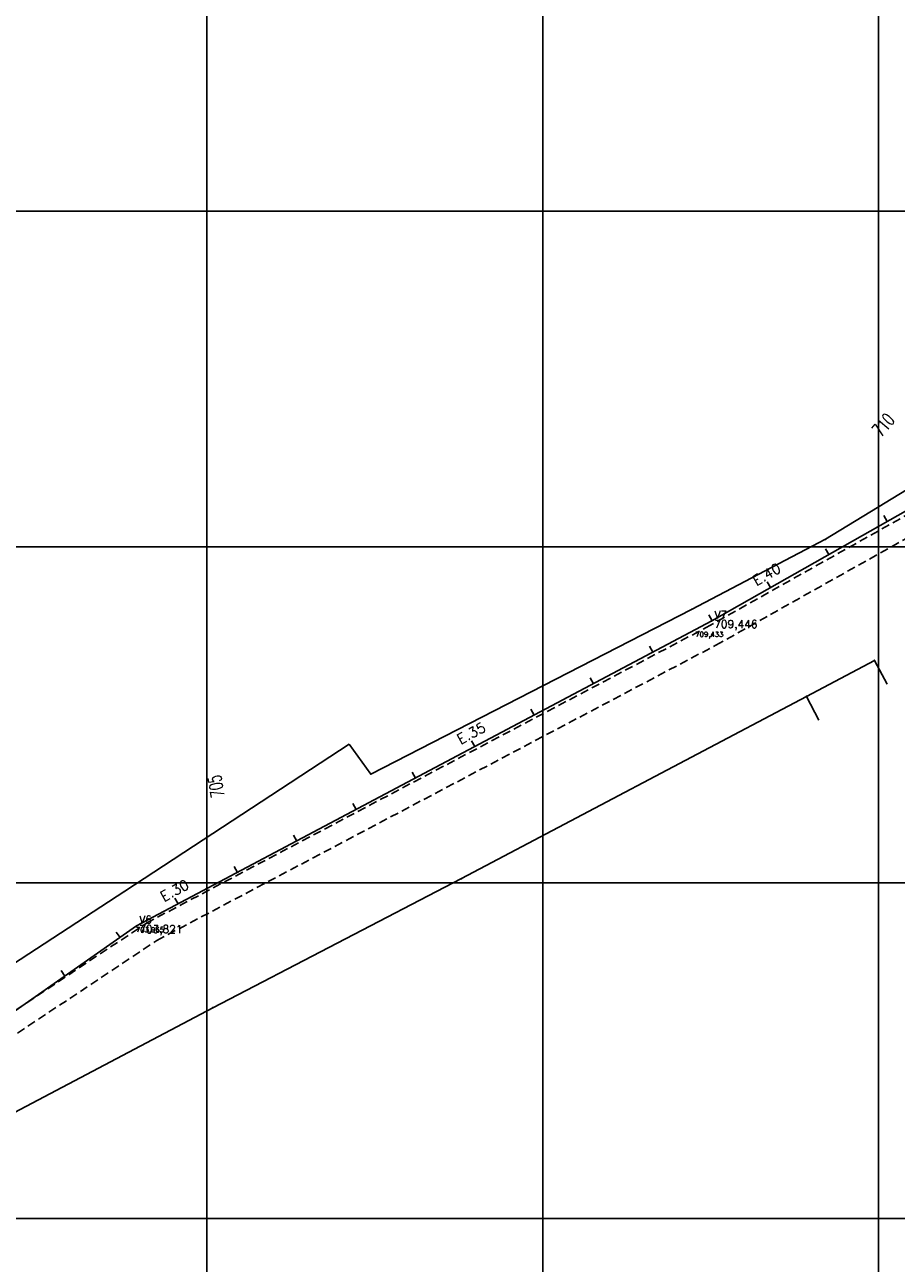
# Model space of a CAD drawing. Header units: millimetres. Extents: x 196436 to 199900, y 8705373 to 8708636.
# Tile 77 of 92: x 199146 to 199405, y 8707087 to 8707455. Entities that reach past the tile are written whole.
import ezdxf
from ezdxf.enums import TextEntityAlignment as Align

# ---------------------------------------------------------------- set-up
doc = ezdxf.new("R2010")
doc.units = ezdxf.units.MM
doc.header["$LTSCALE"] = 5
doc.linetypes.add('DASHED', pattern=[0.75, 0.5, -0.25])
for name, color, linetype in [('CASA', 6, 'Continuous'), ('CERCA', 3, 'CERCA_LINE'), ('EIXO', 7, 'Continuous'), ('EST_20', 2, 'Continuous'), ('ESTACAO', 4, 'Continuous'), ('ESTRADA_BARRO', 9, 'DASHED'), ('LINHA_RECAL', 6, 'Continuous'), ('MALHA', 9, 'Continuous'), ('REDE', 22, 'Continuous'), ('TEXTO$CURVA', 2, 'Continuous'), ('TEXTO_1', 2, 'Continuous'), ('TXT_EIXOCOTA', 7, 'Continuous'), ('TXT_ESTACAO', 2, 'Continuous'), ('TXT_ESTCOTA', 2, 'Continuous')]:
    doc.layers.add(name, color=color, linetype=linetype)
doc.styles.add('GEOSIS', font='ROMANS.SHX')
doc.styles.add('ROMANS', font='romans.shx', dxfattribs={"width": 0.85})
doc.linetypes.add('CERCA_LINE', pattern='A,0.5,-0.2,["X",Standard,S=0.1,R=0,X=-0.1,Y=-0.05],-0.25', length=0.95)

# ---------------------------------------------------------------- blocks, each defined once
blk = doc.blocks.new('20')
at = {"layer": 'EST_20'}
blk.add_line((0, 0), (0, 2), dxfattribs=at)

msp = doc.modelspace()

# ---------------------------------------------------------------- linework, layer by layer
at = {"layer": 'CASA', "color": 7}
for points in [[(199378.524, 8707255.498), (199398.812, 8707266.206)], [(199398.812, 8707266.206), (199402.546, 8707259.131)], [(199378.524, 8707255.498), (199382.259, 8707248.423)]]:
    msp.add_lwpolyline(points, dxfattribs=at)
for p in [(199398.814, 8707266.203, 710.646), (199378.526, 8707255.496, 710.288)]:
    msp.add_point(p, dxfattribs=at)
at = {"layer": 'CERCA', "color": 7}
for points in [[(199535.23, 8707458.413), (199524.089, 8707388.234), (199488.609, 8707365.837), (199384.264, 8707302.285), (199344.355, 8707281.382), (199248.798, 8707232.352)], [(199201.724, 8707162.784), (199275.828, 8707201.254), (199378.524, 8707255.498)], [(199031.828, 8707121.388), (199065.452, 8707128.715), (199122.887, 8707163.127), (199175.531, 8707197.461), (199242.384, 8707241.289)], [(199031.828, 8707121.388), (199065.452, 8707128.715), (199122.887, 8707163.127), (199175.531, 8707197.461), (199242.384, 8707241.289)], [(199248.798, 8707232.352), (199242.384, 8707241.289)], [(199201.724, 8707162.784), (199144.337, 8707132.457), (199097.318, 8707107.636), (199048.021, 8707081.599), (199024.922, 8707068.917), (199046.888, 8707049.182), (199063.436, 8707028.823)], [(199201.724, 8707162.784), (199144.337, 8707132.457), (199097.318, 8707107.636), (199048.021, 8707081.599), (199024.922, 8707068.917), (199046.888, 8707049.182), (199063.436, 8707028.823)]]:
    msp.add_lwpolyline(points, dxfattribs=at)
for p in [(199384.266, 8707302.282, 710.835), (199344.357, 8707281.38, 709.478), (199248.8, 8707232.35, 706.817), (199275.83, 8707201.252, 708.091), (199175.533, 8707197.459, 704.448), (199201.726, 8707162.782, 704.738)]:
    msp.add_point(p, dxfattribs=at)
at = {"layer": 'EIXO', "color": 7}
for p in [(199350.11, 8707273.337, 709.433), (199183.524, 8707185.387, 703.965)]:
    msp.add_point(p, dxfattribs=at)
at = {"layer": 'ESTACAO', "color": 7}
for p in [(199350.337, 8707277.956, 709.446), (199179.078, 8707187.136, 703.821)]:
    msp.add_point(p, dxfattribs=at)
at = {"layer": 'ESTRADA_BARRO', "color": 7}
for p, q in [((199348.674, 8707275.975), (199487.126, 8707353.664)), ((199351.543, 8707270.705), (199490.319, 8707348.575)), ((199181.986, 8707187.971), (199348.674, 8707275.975)), ((199185.059, 8707182.808), (199351.543, 8707270.705)), ((199127.623, 8707151.751), (199181.986, 8707187.971)), ((199131.095, 8707146.854), (199185.059, 8707182.808))]:
    msp.add_line(p, q, dxfattribs=at)
at = {"layer": 'LINHA_RECAL', "color": 7}
msp.add_lwpolyline([(199000, 8707088.245), (199000.571, 8707088.22), (199039.374, 8707097.894), (199088.059, 8707123.486), (199179.076, 8707187.139), (199350.335, 8707277.958), (199489.56, 8707356.837), (199526.737, 8707384.241), (199539.368, 8707464.745)], dxfattribs=at)
at = {"layer": 'MALHA', "color": 7}
for p, q in [((199200, 8708300), (199200, 8706900)), ((199200, 8708300), (199200, 8706900)), ((199300, 8708300), (199300, 8706900)), ((199300, 8708300), (199300, 8706900)), ((199400, 8708300), (199400, 8706900)), ((199400, 8708300), (199400, 8706900)), ((199000, 8707400), (199900, 8707400)), ((199000, 8707400), (199900, 8707400)), ((199000, 8707300), (199900, 8707300)), ((199000, 8707300), (199900, 8707300)), ((199000, 8707200), (199900, 8707200)), ((199000, 8707200), (199900, 8707200)), ((199000, 8707100), (199900, 8707100)), ((199000, 8707100), (199900, 8707100))]:
    msp.add_line(p, q, dxfattribs=at)
at = {"layer": 'REDE', "color": 7}
msp.add_lwpolyline([(198633.3, 8707060.151), (198633.818, 8707059.633), (198692.175, 8707069.245), (198892.622, 8707092.876), (199000.571, 8707088.22), (199039.374, 8707097.894), (199088.059, 8707123.486), (199179.076, 8707187.139), (199350.335, 8707277.958), (199489.56, 8707356.837), (199526.737, 8707384.241), (199539.368, 8707464.745), (199543.124, 8707487.748), (199553.064, 8707543.49), (199562.79, 8707595.634), (199564.724, 8707603.473), (199534.127, 8707638.367)], dxfattribs=at)

# ---------------------------------------------------------------- block references
at = {"layer": 'ESTRADA_BARRO', "color": 7}
for p, rotation in [((199402.63, 8707307.586), 29.53401642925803), ((199385.229, 8707297.728), 29.53401642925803), ((199367.828, 8707287.869), 29.53401642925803), ((199350.426, 8707278.01), 29.53401642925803), ((199332.758, 8707268.637), 27.93733306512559), ((199315.089, 8707259.267), 27.93733306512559), ((199297.42, 8707249.897), 27.93733306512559), ((199279.751, 8707240.527), 27.93733306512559), ((199262.082, 8707231.157), 27.93733306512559), ((199244.412, 8707221.787), 27.93733306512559), ((199226.743, 8707212.417), 27.93733306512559), ((199209.074, 8707203.047), 27.93733306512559), ((199191.405, 8707193.676), 27.93733306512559), ((199174.122, 8707183.674), 34.9667958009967), ((199157.733, 8707172.212), 34.9667958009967)]:
    msp.add_blockref('20', p, dxfattribs=dict(at, rotation=rotation))

# ---------------------------------------------------------------- texts
at = {"layer": 'TEXTO$CURVA', "color": 7, "style": 'GEOSIS', "width": 0.65}
for s, rotation, p in [('710', 49.4975, (199403.892, 8707334.282)), ('705', 100.5754, (199205.885, 8707229.293))]:
    msp.add_text(s, height=4, rotation=rotation, dxfattribs=at).set_placement(p, align=Align.BOTTOM_CENTER)
at = {"layer": 'TEXTO_1', "color": 7, "style": 'ROMANS'}
for s, rotation, p in [('E.40', 29.53402, (199364.023, 8707287.561)), ('E.35', 27.93733, (199275.94, 8707240.325)), ('E.30', 27.93733, (199187.594, 8707193.475))]:
    msp.add_text(s, height=3, rotation=rotation, dxfattribs=at).set_placement(p, align=Align.BOTTOM_LEFT)
at = {"layer": 'TXT_EIXOCOTA', "color": 7, "style": 'GEOSIS'}
for s, p in [('709,433', (199345.456, 8707272.751, 1390.821)), ('703,965', (199178.87, 8707184.801, 1385.352))]:
    msp.add_text(s, height=1.5, dxfattribs=at).set_placement(p, align=Align.BOTTOM_LEFT)
at = {"layer": 'TXT_ESTACAO', "color": 7, "style": 'GEOSIS'}
for s, p in [('V7', (199351.135, 8707277.955)), ('V6', (199179.876, 8707187.135))]:
    msp.add_text(s, height=2.3, dxfattribs=at).set_placement(p, align=Align.BOTTOM_LEFT)
at = {"layer": 'TXT_ESTCOTA', "color": 7, "style": 'GEOSIS'}
for s, p in [('709,446', (199351.123, 8707275.155)), ('703,821', (199179.864, 8707184.335))]:
    msp.add_text(s, height=2.3, dxfattribs=at).set_placement(p, align=Align.BOTTOM_LEFT)

doc.saveas('drawing.dxf')
